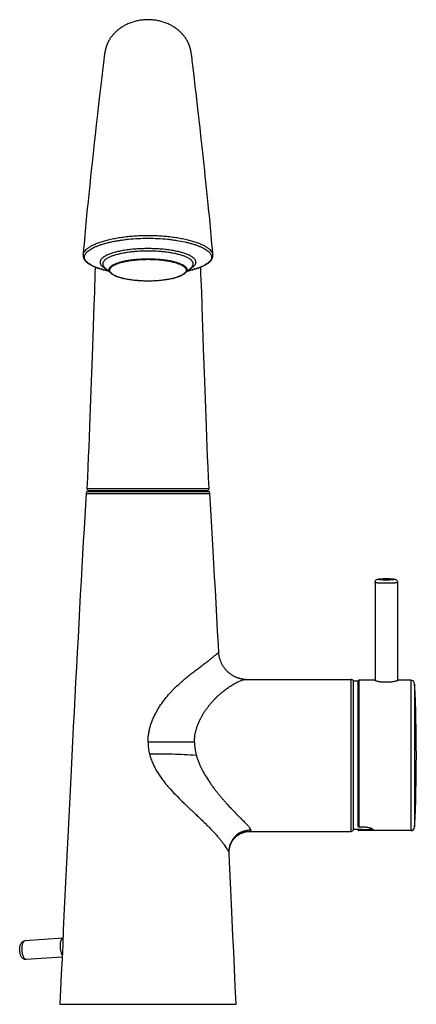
# Model space of a CAD drawing. Header units: millimetres. Extents: x 167 to 675, y 29 to 563.
# Tile 3 of 4: x 218 to 324, y 301 to 563. Entities that reach past the tile are written whole.
import ezdxf

# ---------------------------------------------------------------- set-up
doc = ezdxf.new("R2010")
doc.units = ezdxf.units.MM
doc.header["$LTSCALE"] = 46.255
doc.layers.get('0').update_dxf_attribs({"linetype": 'CONTINUOUS'})

msp = doc.modelspace()

# ---------------------------------------------------------------- linework, layer by layer
at = {"color": 7, "linetype": 'CONTINUOUS'}
for p, q in [((240.77, 555.22), (240.75, 555.13)), ((263.52, 555.18), (263.5, 555.27)), ((263.53, 555.09), (263.52, 555.18)), ((240.36, 552.63), (240.26, 551.82)), ((240.39, 552.87), (240.36, 552.63)), ((240.45, 553.28), (240.39, 552.87)), ((240.49, 553.58), (240.45, 553.28)), ((240.53, 553.85), (240.49, 553.58)), ((240.56, 554.04), (240.53, 553.85)), ((240.58, 554.18), (240.56, 554.04)), ((240.6, 554.31), (240.58, 554.18)), ((240.62, 554.45), (240.6, 554.31)), ((240.64, 554.57), (240.62, 554.45)), ((240.66, 554.66), (240.64, 554.57)), ((240.67, 554.75), (240.66, 554.66)), ((240.69, 554.83), (240.67, 554.75)), ((240.71, 554.92), (240.69, 554.83)), ((240.72, 555), (240.71, 554.92)), ((263.55, 555.01), (263.53, 555.09)), ((263.57, 554.92), (263.55, 555.01)), ((263.58, 554.84), (263.57, 554.92)), ((263.6, 554.75), (263.58, 554.84)), ((263.62, 554.67), (263.6, 554.75)), ((263.63, 554.58), (263.62, 554.67)), ((263.65, 554.45), (263.63, 554.58)), ((263.67, 554.32), (263.65, 554.45)), ((263.7, 554.19), (263.67, 554.32)), ((263.72, 554), (263.7, 554.19)), ((263.74, 553.91), (263.72, 554)), ((263.77, 553.7), (263.74, 553.91)), ((263.81, 553.42), (263.77, 553.7)), ((263.86, 553.03), (263.81, 553.42)), ((263.93, 552.48), (263.86, 553.03)), ((240.1, 550.49), (239.81, 548.04)), ((240.26, 551.82), (240.1, 550.49)), ((264.02, 551.74), (263.93, 552.48)), ((264.16, 550.63), (264.02, 551.74)), ((264.35, 549.01), (264.16, 550.63)), ((239.81, 548.04), (239.49, 545.23)), ((264.54, 547.38), (264.35, 549.01)), ((264.74, 545.67), (264.54, 547.38)), ((239.49, 545.23), (239.15, 542.34)), ((265.03, 543.16), (264.74, 545.67)), ((239.15, 542.34), (238.88, 539.92)), ((265.25, 541.22), (265.03, 543.16)), ((238.88, 539.92), (238.68, 538.16)), ((265.43, 539.61), (265.25, 541.22)), ((265.68, 537.43), (265.43, 539.61)), ((238.68, 538.16), (238.37, 535.36)), ((266, 534.51), (265.68, 537.43)), ((238.37, 535.36), (238.06, 532.61)), ((266.32, 531.65), (266, 534.51)), ((238.06, 532.61), (237.84, 530.58)), ((266.56, 529.52), (266.32, 531.65)), ((237.84, 530.58), (237.53, 527.75)), ((266.81, 527.17), (266.56, 529.52)), ((237.53, 527.75), (237.25, 525.23)), ((267.09, 524.59), (266.81, 527.17)), ((237.25, 525.23), (237.03, 523.17)), ((267.25, 523.19), (267.09, 524.59)), ((236.87, 521.7), (236.7, 520.15)), ((237.03, 523.17), (236.87, 521.7)), ((267.4, 521.72), (267.25, 523.19)), ((234.86, 500.75), (234.86, 500.75)), ((238.09, 497.53), (238.02, 495.75)), ((242.22, 495.9), (240.64, 497.35)), ((262.06, 495.9), (263.63, 497.35)), ((266.55, 487.4), (266.43, 490.87)), ((237.72, 487.4), (237.53, 481.84)), ((236.24, 437.84), (268.04, 437.84)), ((236.39, 438.09), (267.89, 438.09)), ((312.59, 413.67), (312.59, 387.57)), ((318.59, 413.67), (318.59, 387.57)), ((278.15, 387.84), (306.24, 387.84)), ((312.59, 387.64), (308.24, 387.64)), ((322.14, 387.64), (318.59, 387.64)), ((308.09, 387.38), (306.82, 387.38)), ((306.82, 347.91), (306.82, 387.38)), ((308.09, 348.81), (308.09, 387.49)), ((278.97, 347.44), (278.99, 347.44)), ((278.99, 347.44), (306.24, 347.44)), ((308.1, 347.91), (306.82, 347.91)), ((308.09, 347.79), (308.09, 347.91)), ((322.14, 347.64), (308.24, 347.64)), ((309.09, 347.92), (308.3, 347.92)), ((229.49, 319.05), (219.36, 318.34)), ((229.26, 314.02), (219.71, 313.35)), ((228.67, 301.44), (275.61, 301.44))]:
    msp.add_line(p, q, dxfattribs=at)
at = {"color": 9, "linetype": 'CONTINUOUS'}
for p, q in [((235.89, 438.62), (252.14, 438.62)), ((252.14, 438.62), (268.39, 438.62)), ((235.64, 437.28), (252.14, 437.28)), ((252.14, 437.28), (268.63, 437.28)), ((278.15, 387.84), (278.15, 387.84)), ((306.24, 347.44), (306.24, 387.84)), ((308.24, 387.64), (308.24, 348.66)), ((322.14, 387.64), (322.14, 347.64)), ((323.13, 386.69), (323.13, 348.6)), ((252.14, 371.16), (252.14, 371.11)), ((308.24, 348.67), (309.09, 348.67)), ((309.09, 348.67), (309.09, 348.66)), ((308.09, 347.86), (308.09, 347.86)), ((308.09, 347.8), (308.09, 347.8)), ((308.24, 347.64), (308.24, 347.89)), ((309.09, 347.83), (308.24, 347.83)), ((309.09, 347.65), (308.24, 347.65)), ((309.09, 347.65), (309.09, 347.92))]:
    msp.add_line(p, q, dxfattribs=at)
at = {"color": 7, "linetype": 'CONTINUOUS'}
for points in [[(252.14, 563.31), (251.86, 563.31), (251.57, 563.3), (251.27, 563.29), (250.97, 563.26), (250.67, 563.23), (250.37, 563.2), (250.08, 563.16), (249.78, 563.11), (249.49, 563.05), (249.2, 562.99), (248.91, 562.92), (248.63, 562.85), (248.35, 562.77), (248.07, 562.69), (247.8, 562.6), (247.53, 562.5), (247.26, 562.4), (247, 562.29), (246.74, 562.18), (246.49, 562.06), (246.25, 561.94), (246.01, 561.82), (245.78, 561.7), (245.56, 561.57), (245.34, 561.44), (245.14, 561.31), (244.94, 561.18), (244.75, 561.05), (244.57, 560.92), (244.39, 560.79), (244.22, 560.65), (244.06, 560.52), (243.9, 560.38), (243.74, 560.25), (243.59, 560.11), (243.45, 559.97), (243.31, 559.83), (243.18, 559.69), (243.05, 559.56), (242.92, 559.42), (242.8, 559.28), (242.69, 559.14), (242.58, 559.01), (242.47, 558.87), (242.37, 558.74), (242.28, 558.61), (242.19, 558.48), (242.1, 558.36), (242.02, 558.24), (241.95, 558.12), (241.87, 558), (241.81, 557.88), (241.74, 557.77), (241.68, 557.66), (241.62, 557.56), (241.57, 557.45), (241.52, 557.35), (241.47, 557.26), (241.43, 557.16), (241.38, 557.07), (241.35, 556.99), (241.31, 556.9), (241.27, 556.82), (241.24, 556.75), (241.21, 556.67), (241.18, 556.6), (241.16, 556.53), (241.13, 556.46), (241.11, 556.39), (241.08, 556.33), (241.06, 556.26), (241.04, 556.2), (241.02, 556.13), (241, 556.07), (240.98, 556.01), (240.96, 555.95), (240.94, 555.89), (240.92, 555.83), (240.91, 555.77), (240.89, 555.72), (240.88, 555.66), (240.86, 555.61), (240.85, 555.56), (240.84, 555.51), (240.82, 555.46), (240.81, 555.41), (240.8, 555.36), (240.79, 555.31), (240.77, 555.22)], [(263.5, 555.27), (263.48, 555.32), (263.47, 555.36), (263.46, 555.41), (263.45, 555.46), (263.44, 555.51), (263.43, 555.56), (263.41, 555.61), (263.4, 555.66), (263.38, 555.72), (263.37, 555.77), (263.35, 555.83), (263.33, 555.89), (263.32, 555.95), (263.3, 556.01), (263.28, 556.07), (263.26, 556.13), (263.24, 556.2), (263.21, 556.26), (263.19, 556.33), (263.17, 556.39), (263.14, 556.46), (263.12, 556.53), (263.09, 556.6), (263.06, 556.67), (263.03, 556.75), (263, 556.82), (262.97, 556.91), (262.93, 556.99), (262.89, 557.07), (262.85, 557.16), (262.8, 557.26), (262.76, 557.35), (262.71, 557.45), (262.65, 557.56), (262.59, 557.66), (262.53, 557.77), (262.47, 557.89), (262.4, 558), (262.33, 558.12), (262.25, 558.24), (262.17, 558.36), (262.09, 558.49), (262, 558.61), (261.9, 558.74), (261.8, 558.88), (261.7, 559.01), (261.59, 559.14), (261.47, 559.28), (261.35, 559.42), (261.23, 559.56), (261.1, 559.69), (260.96, 559.83), (260.82, 559.97), (260.68, 560.11), (260.53, 560.25), (260.38, 560.38), (260.22, 560.52), (260.05, 560.65), (259.88, 560.79), (259.7, 560.92), (259.52, 561.05), (259.33, 561.18), (259.14, 561.31), (258.93, 561.44), (258.72, 561.57), (258.5, 561.7), (258.27, 561.82), (258.03, 561.94), (257.78, 562.06), (257.53, 562.18), (257.28, 562.29), (257.01, 562.4), (256.75, 562.5), (256.48, 562.6), (256.21, 562.69), (255.93, 562.77), (255.65, 562.85), (255.37, 562.92), (255.08, 562.99), (254.79, 563.05), (254.5, 563.11), (254.2, 563.16), (253.9, 563.2), (253.61, 563.23), (253.31, 563.26), (253.01, 563.29), (252.71, 563.3), (252.41, 563.31), (252.14, 563.31)], [(240.75, 555.13), (240.74, 555.09), (240.72, 555)], [(269.38, 501.14), (269.28, 502.38), (269.18, 503.58), (269.08, 504.76), (268.98, 505.9), (268.88, 507.02), (268.78, 508.11), (268.68, 509.18), (268.58, 510.21), (268.48, 511.23), (268.38, 512.22), (268.29, 513.19), (268.19, 514.13), (268.1, 515.06), (268.01, 515.96), (267.92, 516.85), (267.83, 517.71), (267.74, 518.55), (267.65, 519.37), (267.57, 520.18), (267.4, 521.72)], [(236.7, 520.15), (236.62, 519.35), (236.53, 518.53), (236.44, 517.69), (236.36, 516.83), (236.26, 515.94), (236.17, 515.04), (236.08, 514.12), (235.98, 513.17), (235.89, 512.2), (235.79, 511.21), (235.7, 510.2), (235.6, 509.16), (235.5, 508.1), (235.4, 507.01), (235.3, 505.89), (235.2, 504.75), (235.1, 503.57), (234.99, 502.37), (234.89, 501.14), (234.86, 500.74)], [(234.86, 500.74), (234.86, 500.63), (234.86, 500.52), (234.87, 500.41), (234.88, 500.3), (234.9, 500.19), (234.93, 500.08), (234.97, 499.97), (235.01, 499.86), (235.06, 499.75), (235.12, 499.64), (235.18, 499.54), (235.25, 499.43), (235.33, 499.32), (235.42, 499.21), (235.52, 499.1), (235.62, 498.99), (235.74, 498.89), (235.85, 498.78), (235.98, 498.68), (236.11, 498.58), (236.25, 498.48), (236.39, 498.38), (236.54, 498.29), (236.7, 498.19), (236.87, 498.1), (237.03, 498.01), (237.21, 497.92), (237.39, 497.83), (237.58, 497.74), (237.77, 497.66), (237.97, 497.58), (238.17, 497.49), (238.38, 497.41), (238.6, 497.33), (238.82, 497.26), (239.04, 497.18), (239.27, 497.11), (239.5, 497.03), (239.74, 496.96), (239.98, 496.89), (240.23, 496.82), (240.48, 496.76), (240.74, 496.69), (241, 496.63), (241.26, 496.57), (241.54, 496.5), (241.57, 496.5)], [(262.71, 496.5), (262.74, 496.5), (263.01, 496.56), (263.27, 496.63), (263.53, 496.69), (263.79, 496.76), (264.04, 496.82), (264.29, 496.89), (264.53, 496.96), (264.77, 497.03), (265, 497.1), (265.23, 497.18), (265.45, 497.25), (265.67, 497.33), (265.89, 497.41), (266.1, 497.49), (266.3, 497.57), (266.5, 497.66), (266.69, 497.74), (266.88, 497.83), (267.06, 497.92), (267.24, 498.01), (267.41, 498.1), (267.57, 498.19), (267.73, 498.29), (267.88, 498.38), (268.02, 498.48), (268.16, 498.58), (268.3, 498.68), (268.42, 498.78), (268.54, 498.89), (268.65, 498.99), (268.75, 499.1), (268.85, 499.21), (268.94, 499.32), (269.02, 499.43), (269.09, 499.54), (269.16, 499.64), (269.21, 499.75), (269.26, 499.86), (269.31, 499.97), (269.34, 500.08), (269.37, 500.19), (269.39, 500.3), (269.41, 500.41), (269.42, 500.52), (269.42, 500.63), (269.41, 500.74), (269.38, 501.14)], [(238.02, 495.75), (237.97, 494.16), (237.91, 492.53), (237.85, 490.86), (237.72, 487.4)], [(266.43, 490.87), (266.37, 492.53), (266.31, 494.16), (266.25, 495.75), (266.19, 497.53)], [(266.74, 481.84), (266.68, 483.74), (266.55, 487.4)], [(237.53, 481.84), (237.25, 473.71), (237.17, 471.55), (237.09, 469.34), (237.01, 467.08), (236.93, 464.76), (236.84, 462.39), (236.76, 459.97), (236.66, 457.49), (236.57, 454.96), (236.47, 452.38), (236.36, 449.73), (236.25, 447.03), (236.13, 444.28), (236.01, 441.46), (235.89, 438.62)], [(267.1, 471.55), (266.95, 475.82), (266.74, 481.84)], [(268.39, 438.62), (268.26, 441.46), (268.14, 444.28), (268.02, 447.03), (267.91, 449.73), (267.81, 452.38), (267.71, 454.96), (267.61, 457.49), (267.52, 459.97), (267.43, 462.39), (267.34, 464.76), (267.26, 467.08), (267.18, 469.34), (267.1, 471.55)], [(236.24, 437.84), (236.21, 437.84), (236.18, 437.84), (236.15, 437.84), (236.12, 437.83), (236.1, 437.83), (236.07, 437.82), (236.04, 437.81), (236.01, 437.8), (235.99, 437.79), (235.96, 437.78), (235.93, 437.76), (235.91, 437.75), (235.89, 437.73), (235.86, 437.71), (235.84, 437.69), (235.82, 437.67), (235.8, 437.65), (235.78, 437.63), (235.76, 437.61), (235.75, 437.59), (235.73, 437.56), (235.71, 437.54), (235.7, 437.51), (235.69, 437.48), (235.68, 437.46), (235.67, 437.43), (235.66, 437.4), (235.65, 437.37), (235.65, 437.35), (235.64, 437.32), (235.64, 437.29), (235.64, 437.28)], [(267.89, 438.09), (267.91, 438.09), (267.94, 438.1), (267.96, 438.1), (267.99, 438.1), (268.01, 438.11), (268.03, 438.12), (268.06, 438.12), (268.08, 438.13), (268.1, 438.14), (268.13, 438.15), (268.15, 438.17), (268.17, 438.18), (268.19, 438.19), (268.21, 438.21), (268.23, 438.22), (268.24, 438.24), (268.26, 438.26), (268.28, 438.28), (268.29, 438.3), (268.31, 438.32), (268.32, 438.34), (268.33, 438.36), (268.34, 438.38), (268.35, 438.4), (268.36, 438.43), (268.37, 438.45), (268.37, 438.47), (268.38, 438.5), (268.38, 438.52), (268.39, 438.55), (268.39, 438.57), (268.39, 438.59), (268.39, 438.62)], [(268.63, 437.28), (268.63, 437.29), (268.63, 437.32), (268.63, 437.35), (268.62, 437.37), (268.61, 437.4), (268.61, 437.43), (268.6, 437.46), (268.59, 437.48), (268.57, 437.51), (268.56, 437.54), (268.55, 437.56), (268.53, 437.59), (268.51, 437.61), (268.49, 437.63), (268.47, 437.65), (268.45, 437.67), (268.43, 437.69), (268.41, 437.71), (268.39, 437.73), (268.36, 437.75), (268.34, 437.76), (268.31, 437.78), (268.29, 437.79), (268.26, 437.8), (268.23, 437.81), (268.21, 437.82), (268.18, 437.83), (268.15, 437.83), (268.12, 437.84), (268.09, 437.84), (268.06, 437.84), (268.04, 437.84)], [(235.64, 437.28), (235.47, 434.29), (235.29, 431.15), (235.1, 427.91), (234.91, 424.57), (234.72, 421.14), (234.52, 417.62), (234.32, 414.03), (234.12, 410.36), (233.91, 406.62), (233.71, 402.82), (233.5, 398.97), (233.29, 395.07), (233.08, 391.13), (232.87, 387.16), (232.66, 383.17), (232.45, 379.19), (232.25, 375.23), (232.04, 371.33), (231.85, 367.5), (231.65, 363.75), (231.47, 360.09), (231.29, 356.51), (231.11, 352.98), (230.94, 349.49), (230.77, 346.03), (230.6, 342.58), (230.43, 339.13), (230.27, 335.65), (230.1, 332.14), (229.93, 328.58), (229.77, 324.96), (229.59, 321.26), (229.42, 317.46), (229.24, 313.55), (229.05, 309.52), (228.85, 305.35), (228.67, 301.44)], [(270.99, 394.98), (270.89, 396.95), (270.68, 400.76), (270.48, 404.51), (270.28, 408.17), (270.08, 411.75), (269.88, 415.25), (269.69, 418.66), (269.51, 421.99), (269.32, 425.23), (269.14, 428.39), (268.97, 431.45), (268.8, 434.43), (268.63, 437.28)], [(278.15, 387.84), (278.13, 387.84), (278.08, 387.84), (278.03, 387.85), (277.97, 387.85), (277.92, 387.85), (277.86, 387.85), (277.8, 387.86), (277.73, 387.86), (277.66, 387.87), (277.59, 387.87), (277.52, 387.88), (277.44, 387.89), (277.36, 387.9), (277.27, 387.92), (277.19, 387.93), (277.1, 387.95), (277.01, 387.97), (276.91, 387.98), (276.82, 388.01), (276.72, 388.03), (276.62, 388.06), (276.52, 388.08), (276.41, 388.11), (276.31, 388.15), (276.2, 388.18), (276.09, 388.22), (275.97, 388.26), (275.86, 388.3), (275.74, 388.35), (275.63, 388.4), (275.51, 388.45), (275.39, 388.5), (275.27, 388.56), (275.14, 388.62), (275.02, 388.69), (274.89, 388.76), (274.77, 388.83), (274.64, 388.91), (274.51, 388.99), (274.38, 389.07), (274.25, 389.16), (274.12, 389.25), (273.99, 389.35), (273.86, 389.45), (273.73, 389.56), (273.59, 389.67), (273.46, 389.79), (273.33, 389.91), (273.2, 390.04), (273.07, 390.18), (272.95, 390.31), (272.82, 390.46), (272.7, 390.61), (272.58, 390.76), (272.46, 390.91), (272.35, 391.07), (272.24, 391.24), (272.13, 391.4), (272.03, 391.57), (271.93, 391.74), (271.84, 391.92), (271.75, 392.09), (271.67, 392.27), (271.59, 392.45), (271.51, 392.63), (271.44, 392.81), (271.38, 393), (271.32, 393.18), (271.26, 393.36), (271.21, 393.55), (271.17, 393.73), (271.13, 393.92), (271.09, 394.1), (271.06, 394.29), (271.04, 394.47), (271.02, 394.65), (271, 394.83), (270.99, 394.98)], [(308.24, 348.66), (309.16, 348.66), (309.25, 348.66), (309.34, 348.66), (309.43, 348.65), (309.51, 348.65), (309.6, 348.64), (309.69, 348.64), (309.78, 348.63), (309.86, 348.63), (309.95, 348.62), (310.04, 348.61), (310.12, 348.6), (310.2, 348.59), (310.28, 348.58), (310.37, 348.57), (310.45, 348.55), (310.52, 348.54), (310.6, 348.53), (310.68, 348.51), (310.75, 348.5), (310.82, 348.48), (310.89, 348.46), (310.96, 348.45), (311.03, 348.43), (311.09, 348.41), (311.15, 348.4), (311.21, 348.38), (311.27, 348.36), (311.32, 348.34), (311.37, 348.33), (311.42, 348.31), (311.47, 348.29), (311.52, 348.27), (311.56, 348.25), (311.6, 348.24), (311.63, 348.22), (311.66, 348.2), (311.69, 348.19), (311.72, 348.17), (311.75, 348.16), (311.77, 348.14), (311.78, 348.13), (311.8, 348.12), (311.81, 348.11), (311.82, 348.1), (311.83, 348.09), (311.83, 348.09), (311.84, 348.08), (311.84, 348.08)], [(273.72, 341.64), (273.72, 341.68), (273.72, 341.81), (273.72, 341.94), (273.72, 342.07), (273.73, 342.2), (273.74, 342.33), (273.75, 342.46), (273.77, 342.6), (273.79, 342.73), (273.81, 342.87), (273.84, 343), (273.87, 343.14), (273.91, 343.28), (273.95, 343.41), (273.99, 343.55), (274.04, 343.69), (274.09, 343.83), (274.14, 343.97), (274.2, 344.11), (274.27, 344.25), (274.34, 344.39), (274.41, 344.52), (274.48, 344.66), (274.56, 344.79), (274.65, 344.93), (274.73, 345.06), (274.82, 345.18), (274.92, 345.3), (275.01, 345.42), (275.11, 345.54), (275.2, 345.65), (275.3, 345.75), (275.4, 345.85), (275.5, 345.95), (275.61, 346.04), (275.71, 346.13), (275.81, 346.22), (275.91, 346.3), (276.01, 346.37), (276.11, 346.45), (276.22, 346.52), (276.32, 346.58), (276.42, 346.65), (276.52, 346.71), (276.62, 346.76), (276.71, 346.82), (276.81, 346.87), (276.91, 346.92), (277, 346.96), (277.09, 347), (277.19, 347.04), (277.28, 347.08), (277.37, 347.12), (277.45, 347.15), (277.54, 347.18), (277.63, 347.21), (277.71, 347.23), (277.79, 347.26), (277.87, 347.28), (277.95, 347.3), (278.02, 347.32), (278.1, 347.34), (278.17, 347.35), (278.24, 347.37), (278.3, 347.38), (278.37, 347.39), (278.43, 347.4), (278.49, 347.41), (278.54, 347.42), (278.6, 347.42), (278.65, 347.43), (278.7, 347.43), (278.74, 347.44), (278.79, 347.44), (278.83, 347.44), (278.87, 347.44), (278.9, 347.44), (278.94, 347.44), (278.97, 347.44)], [(275.61, 301.44), (275.38, 306.27), (275.16, 310.91), (274.95, 315.4), (274.75, 319.74), (274.56, 323.94), (274.37, 327.99), (274.19, 331.9), (274.01, 335.67), (273.83, 339.33), (273.72, 341.64)]]:
    msp.add_lwpolyline(points, dxfattribs=at)
for centre, radius, start, end in [((236.39, 438.59), 0.5, 177.4038, 270), ((306.24, 387.24), 0.6, 13.2591, 90), ((308.24, 387.49), 0.15, 90, 180), ((322.14, 386.64), 1, 2.7294, 90), ((-76.41, 367.64), 400, 357.2706, 2.7294), ((308.24, 348.81), 0.15, 180, 270.0001), ((322.14, 348.64), 1, 270, 357.2706), ((306.24, 348.04), 0.6, 270, 346.7409), ((308.24, 347.86), 0.151, 158.4905, 176.3131), ((308.24, 347.86), 0.15, 176.3667, 179.9982), ((308.24, 347.8), 0.15, 180.0012, 270.0111), ((308.24, 347.79), 0.15, 180, 270), ((308.3, 328.71), 19.21, 89.9965, 90.2481)]:
    msp.add_arc(centre, radius, start, end, dxfattribs=at)
at = {"color": 9, "linetype": 'CONTINUOUS'}
for centre, radius, start, end in [((308.24, 348.82), 0.158, 266.4206, 269.9985), ((306.72, 347.1), 1.71, 27.2697, 28.5356), ((298.36, 367.64), 22.09, 296.5715, 296.7651), ((311.76, 348.1), 0.0802, 349.0796, 351.4227)]:
    msp.add_arc(centre, radius, start, end, dxfattribs=at)
for points, knots in [([(234.86, 500.75), (234.87, 500.84), (234.9, 501), (234.98, 501.25), (235.1, 501.49), (235.32, 501.82), (235.71, 502.23), (236.3, 502.7), (237.03, 503.14), (237.9, 503.57), (238.9, 503.98), (240.03, 504.36), (241.26, 504.71), (242.61, 505.02), (244.04, 505.3), (245.56, 505.53), (247.15, 505.71), (248.78, 505.84), (250.45, 505.92), (251.57, 505.94), (252.14, 505.94)], [0, 0, 0, 0, 0.013057, 0.026608, 0.040925, 0.056225, 0.090369, 0.129994, 0.175512, 0.226998, 0.284369, 0.347443, 0.415908, 0.489309, 0.567134, 0.648822, 0.733723, 0.821085, 0.910117, 1, 1, 1, 1]), ([(252.14, 505.94), (252.7, 505.94), (253.83, 505.92), (255.5, 505.84), (257.13, 505.71), (258.72, 505.53), (260.23, 505.29), (261.67, 505.02), (263.01, 504.71), (264.25, 504.36), (265.38, 503.98), (266.38, 503.57), (267.25, 503.14), (267.98, 502.7), (268.57, 502.23), (268.95, 501.82), (269.18, 501.49), (269.3, 501.24), (269.38, 501), (269.41, 500.83), (269.41, 500.75)], [0, 0, 0, 0, 0.0899, 0.178948, 0.266324, 0.351238, 0.432935, 0.510768, 0.584173, 0.652639, 0.715709, 0.773074, 0.82455, 0.870054, 0.909664, 0.943792, 0.959086, 0.973397, 0.986945, 1, 1, 1, 1]), ([(241.57, 496.5), (241.23, 496.57), (240.58, 496.72), (239.65, 496.98), (238.79, 497.26), (238.02, 497.55), (237.33, 497.86), (236.73, 498.18), (236.23, 498.51), (235.82, 498.86), (235.51, 499.21), (235.33, 499.52), (235.24, 499.77), (235.2, 499.95), (235.18, 500.14), (235.19, 500.39), (235.28, 500.7), (235.44, 501), (235.62, 501.24), (235.83, 501.48), (236.17, 501.79), (236.64, 502.14), (237.21, 502.47), (237.86, 502.8), (238.6, 503.12), (239.41, 503.42), (240.3, 503.7), (241.27, 503.97), (242.29, 504.21), (243.38, 504.44), (244.52, 504.63), (245.72, 504.8), (247.38, 504.99), (249.52, 505.16), (251.26, 505.2), (252.14, 505.2)], [0, 0, 0, 0, 0.039363, 0.076274, 0.110554, 0.142095, 0.170803, 0.196605, 0.219527, 0.239718, 0.257451, 0.273174, 0.280493, 0.287576, 0.294538, 0.301499, 0.315862, 0.33154, 0.340077, 0.34915, 0.369055, 0.391513, 0.416638, 0.444449, 0.474922, 0.508002, 0.543614, 0.581639, 0.621915, 0.664264, 0.708495, 0.754403, 0.80175, 0.899672, 1, 1, 1, 1]), ([(252.14, 505.2), (253.02, 505.2), (254.75, 505.16), (256.9, 504.99), (258.56, 504.8), (260.12, 504.58), (261.6, 504.3), (263.01, 503.97), (263.97, 503.7), (264.86, 503.42), (265.67, 503.12), (266.41, 502.8), (267.06, 502.47), (267.63, 502.14), (268.11, 501.79), (268.5, 501.43), (268.79, 501.07), (268.96, 500.76), (269.05, 500.51), (269.08, 500.32), (269.09, 500.14), (269.08, 499.95), (269.04, 499.77), (268.95, 499.52), (268.77, 499.21), (268.45, 498.86), (268.05, 498.51), (267.54, 498.18), (266.94, 497.86), (266.26, 497.55), (265.48, 497.26), (264.63, 496.98), (263.69, 496.72), (263.04, 496.57), (262.71, 496.5)], [0, 0, 0, 0, 0.100328, 0.19825, 0.245596, 0.291503, 0.378074, 0.418349, 0.456375, 0.491985, 0.525066, 0.555538, 0.58335, 0.608475, 0.630932, 0.650838, 0.668432, 0.68411, 0.691422, 0.698502, 0.705462, 0.712424, 0.719508, 0.726829, 0.742552, 0.760281, 0.780469, 0.803399, 0.8292, 0.857905, 0.889447, 0.923727, 0.960637, 1, 1, 1, 1]), ([(252.14, 502.43), (251.59, 502.43), (250.49, 502.41), (248.88, 502.32), (247.32, 502.17), (245.84, 501.97), (244.46, 501.72), (243.21, 501.41), (242.27, 501.12), (241.6, 500.86), (241.15, 500.66), (240.75, 500.45), (240.4, 500.24), (240.1, 500.02), (239.85, 499.8), (239.65, 499.57), (239.5, 499.34), (239.4, 499.1), (239.36, 498.86), (239.38, 498.62), (239.45, 498.38), (239.58, 498.14), (239.75, 497.91), (239.98, 497.69), (240.26, 497.47), (240.59, 497.25), (240.83, 497.12), (240.96, 497.05)], [0, 0, 0, 0, 0.10088, 0.200204, 0.296447, 0.388153, 0.473965, 0.552668, 0.623233, 0.655217, 0.684903, 0.712251, 0.737255, 0.759953, 0.780441, 0.798892, 0.815585, 0.830927, 0.845466, 0.859854, 0.874766, 0.890805, 0.908439, 0.928002, 0.949709, 0.973688, 1, 1, 1, 1]), ([(252.14, 501.78), (251.21, 501.78), (249.82, 501.73), (248.02, 501.58), (246.73, 501.42), (245.52, 501.22), (244.4, 500.99), (243.38, 500.71), (242.48, 500.41), (241.82, 500.13), (241.36, 499.88), (241.06, 499.7), (240.8, 499.52), (240.59, 499.33), (240.41, 499.13), (240.27, 498.94), (240.17, 498.74), (240.11, 498.53), (240.09, 498.33), (240.12, 498.13), (240.19, 497.92), (240.3, 497.73), (240.45, 497.53), (240.57, 497.41), (240.64, 497.35)], [0, 0, 0, 0, 0.195512, 0.290216, 0.381298, 0.467654, 0.548266, 0.622231, 0.688799, 0.747419, 0.773659, 0.797841, 0.819997, 0.840202, 0.858587, 0.875351, 0.890785, 0.905279, 0.919313, 0.933425, 0.94814, 0.963916, 0.981116, 1, 1, 1, 1]), ([(263.31, 497.05), (263.44, 497.12), (263.68, 497.25), (264.01, 497.47), (264.29, 497.69), (264.52, 497.91), (264.7, 498.14), (264.82, 498.38), (264.9, 498.62), (264.91, 498.86), (264.87, 499.1), (264.78, 499.34), (264.63, 499.57), (264.43, 499.8), (264.17, 500.02), (263.87, 500.24), (263.52, 500.45), (263.12, 500.66), (262.68, 500.86), (262.01, 501.12), (261.06, 501.41), (259.81, 501.72), (258.44, 501.97), (256.96, 502.17), (255.4, 502.32), (253.78, 502.41), (252.69, 502.43), (252.14, 502.43)], [0, 0, 0, 0, 0.026312, 0.050291, 0.071998, 0.091561, 0.109195, 0.125234, 0.140146, 0.154534, 0.169073, 0.184415, 0.201108, 0.219559, 0.240047, 0.262745, 0.287749, 0.315097, 0.344783, 0.376767, 0.447332, 0.526035, 0.611847, 0.703553, 0.799796, 0.89912, 1, 1, 1, 1]), ([(263.63, 497.35), (263.7, 497.41), (263.82, 497.53), (263.97, 497.73), (264.08, 497.92), (264.15, 498.13), (264.18, 498.33), (264.17, 498.53), (264.11, 498.74), (264.01, 498.94), (263.87, 499.13), (263.69, 499.33), (263.47, 499.52), (263.21, 499.7), (262.92, 499.88), (262.46, 500.13), (261.8, 500.41), (260.9, 500.71), (259.88, 500.99), (258.76, 501.22), (257.54, 501.42), (256.26, 501.58), (254.45, 501.73), (253.07, 501.78), (252.14, 501.78)], [0, 0, 0, 0, 0.018884, 0.036084, 0.05186, 0.066575, 0.080687, 0.094721, 0.109215, 0.124649, 0.141413, 0.159798, 0.180003, 0.202159, 0.226341, 0.252581, 0.311201, 0.377769, 0.451734, 0.532346, 0.618702, 0.709784, 0.804488, 1, 1, 1, 1]), ([(242.22, 495.9), (242.16, 495.96), (242.05, 496.06), (241.92, 496.23), (241.83, 496.4), (241.77, 496.58), (241.74, 496.75), (241.76, 496.93), (241.81, 497.1), (241.89, 497.28), (242.01, 497.45), (242.17, 497.61), (242.36, 497.78), (242.58, 497.94), (242.83, 498.09), (243.23, 498.3), (243.8, 498.55), (244.58, 498.81), (245.46, 499.05), (246.42, 499.25), (247.47, 499.42), (248.58, 499.56), (250.14, 499.69), (251.33, 499.73), (252.14, 499.73)], [0, 0, 0, 0, 0.018884, 0.036084, 0.05186, 0.066575, 0.080687, 0.094721, 0.109215, 0.124649, 0.141413, 0.159798, 0.180003, 0.202159, 0.226341, 0.252581, 0.311201, 0.377769, 0.451734, 0.532346, 0.618702, 0.709784, 0.804488, 1, 1, 1, 1]), ([(242.02, 496.38), (242, 496.43), (241.97, 496.53), (241.96, 496.69), (241.97, 496.84), (242.03, 497.05), (242.14, 497.25), (242.3, 497.44), (242.52, 497.65), (242.85, 497.89), (243.34, 498.16), (243.92, 498.41), (244.59, 498.64), (245.34, 498.85), (246.17, 499.04), (247.06, 499.2), (248.35, 499.39), (250.05, 499.54), (251.43, 499.58), (252.14, 499.58)], [0, 0, 0, 0, 0.013796, 0.027164, 0.040513, 0.054251, 0.084244, 0.101128, 0.119502, 0.161135, 0.209703, 0.265279, 0.327658, 0.396438, 0.471075, 0.550914, 0.635214, 0.813866, 1, 1, 1, 1]), ([(252.14, 499.73), (252.94, 499.73), (254.13, 499.69), (255.69, 499.56), (256.8, 499.42), (257.85, 499.25), (258.82, 499.05), (259.7, 498.81), (260.47, 498.55), (261.05, 498.3), (261.44, 498.09), (261.7, 497.94), (261.92, 497.78), (262.11, 497.61), (262.26, 497.45), (262.38, 497.28), (262.47, 497.1), (262.52, 496.93), (262.53, 496.75), (262.51, 496.58), (262.45, 496.4), (262.35, 496.23), (262.22, 496.06), (262.12, 495.96), (262.06, 495.9)], [0, 0, 0, 0, 0.195512, 0.290216, 0.381298, 0.467654, 0.548266, 0.622231, 0.688799, 0.747419, 0.773659, 0.797841, 0.819997, 0.840202, 0.858587, 0.875351, 0.890785, 0.905279, 0.919313, 0.933425, 0.94814, 0.963916, 0.981116, 1, 1, 1, 1]), ([(252.14, 499.58), (252.8, 499.58), (254.1, 499.55), (255.7, 499.41), (256.92, 499.25), (257.78, 499.11), (258.58, 498.94), (259.31, 498.75), (259.98, 498.54), (260.58, 498.32), (261.09, 498.08), (261.52, 497.82), (261.82, 497.59), (262.01, 497.4), (262.15, 497.22), (262.25, 497.03), (262.3, 496.84), (262.32, 496.69), (262.3, 496.55), (262.25, 496.35), (262.15, 496.16), (262.01, 495.99), (261.82, 495.8), (261.52, 495.57), (261.09, 495.31), (260.58, 495.07), (259.98, 494.85), (259.31, 494.64), (258.58, 494.45), (257.78, 494.28), (256.92, 494.14), (255.7, 493.98), (254.1, 493.84), (252.8, 493.8), (252.14, 493.8)], [0, 0, 0, 0, 0.089675, 0.17619, 0.217319, 0.256551, 0.293564, 0.328063, 0.359797, 0.38856, 0.414212, 0.4367, 0.456095, 0.464714, 0.472681, 0.486973, 0.493573, 0.5, 0.506427, 0.513027, 0.527319, 0.535286, 0.543905, 0.5633, 0.585788, 0.61144, 0.640203, 0.671937, 0.706436, 0.743449, 0.782681, 0.82381, 0.910325, 1, 1, 1, 1]), ([(252.14, 493.8), (251.52, 493.8), (250.3, 493.84), (248.53, 493.97), (247.12, 494.17), (246.07, 494.37), (245.35, 494.53), (244.69, 494.72), (244.09, 494.92), (243.56, 495.13), (243.09, 495.36), (242.76, 495.57), (242.53, 495.74), (242.27, 495.96), (242.1, 496.19), (242.02, 496.38)], [0, 0, 0, 0, 0.172208, 0.339143, 0.495759, 0.568749, 0.637488, 0.701521, 0.760455, 0.813986, 0.861914, 0.904188, 0.923252, 0.940986, 1, 1, 1, 1]), ([(315.59, 414.27), (315.44, 414.27), (315.16, 414.28), (314.76, 414.29), (314.43, 414.3), (314.2, 414.32), (314.04, 414.33), (313.89, 414.34), (313.76, 414.36), (313.65, 414.37), (313.57, 414.39), (313.52, 414.4), (313.48, 414.41), (313.45, 414.42), (313.43, 414.43), (313.41, 414.44), (313.4, 414.45), (313.39, 414.45), (313.39, 414.47), (313.39, 414.48), (313.4, 414.49), (313.41, 414.49), (313.43, 414.5), (313.45, 414.51), (313.48, 414.52), (313.52, 414.53), (313.57, 414.54), (313.65, 414.56), (313.76, 414.57), (313.89, 414.59), (314.04, 414.6), (314.2, 414.61), (314.43, 414.63), (314.76, 414.64), (315.16, 414.65), (315.44, 414.66), (315.59, 414.66)], [0, 0, 0, 0, 0.09634, 0.189006, 0.274471, 0.313476, 0.349494, 0.382188, 0.411254, 0.436429, 0.457497, 0.46644, 0.474303, 0.48108, 0.486776, 0.491413, 0.495046, 0.497806, 0.5, 0.502194, 0.504954, 0.508587, 0.513224, 0.51892, 0.525697, 0.53356, 0.542503, 0.563571, 0.588746, 0.617812, 0.650506, 0.686524, 0.725529, 0.810994, 0.90366, 1, 1, 1, 1]), ([(315.59, 414.66), (315.73, 414.66), (316.01, 414.65), (316.42, 414.64), (316.74, 414.63), (316.98, 414.61), (317.14, 414.6), (317.28, 414.59), (317.41, 414.57), (317.52, 414.56), (317.6, 414.54), (317.66, 414.53), (317.69, 414.52), (317.72, 414.51), (317.74, 414.5), (317.76, 414.49), (317.78, 414.49), (317.78, 414.48), (317.79, 414.47), (317.78, 414.45), (317.78, 414.45), (317.76, 414.44), (317.74, 414.43), (317.72, 414.42), (317.69, 414.41), (317.66, 414.4), (317.6, 414.39), (317.52, 414.37), (317.41, 414.36), (317.28, 414.34), (317.14, 414.33), (316.98, 414.32), (316.74, 414.3), (316.42, 414.29), (316.01, 414.28), (315.73, 414.27), (315.59, 414.27)], [0, 0, 0, 0, 0.09634, 0.189006, 0.274471, 0.313476, 0.349494, 0.382188, 0.411254, 0.436429, 0.457497, 0.46644, 0.474303, 0.48108, 0.486776, 0.491413, 0.495046, 0.497806, 0.5, 0.502194, 0.504954, 0.508587, 0.513224, 0.51892, 0.525697, 0.53356, 0.542503, 0.563571, 0.588746, 0.617812, 0.650506, 0.686524, 0.725529, 0.810994, 0.90366, 1, 1, 1, 1]), ([(315.59, 413.41), (315.39, 413.41), (315.01, 413.41), (314.45, 413.42), (313.94, 413.45), (313.55, 413.48), (313.28, 413.5), (313.1, 413.52), (312.95, 413.54), (312.84, 413.56), (312.76, 413.58), (312.72, 413.59), (312.68, 413.6), (312.65, 413.62), (312.62, 413.63), (312.6, 413.64), (312.59, 413.65), (312.59, 413.66), (312.59, 413.67)], [0, 0, 0, 0, 0.192681, 0.378015, 0.548945, 0.698987, 0.764374, 0.822507, 0.872857, 0.914994, 0.932879, 0.948605, 0.96216, 0.973552, 0.982826, 0.990092, 0.995612, 1, 1, 1, 1]), ([(318.59, 413.67), (318.59, 413.66), (318.58, 413.65), (318.57, 413.64), (318.55, 413.63), (318.53, 413.62), (318.5, 413.6), (318.46, 413.59), (318.41, 413.58), (318.34, 413.56), (318.23, 413.54), (318.07, 413.52), (317.9, 413.5), (317.62, 413.48), (317.23, 413.45), (316.72, 413.42), (316.17, 413.41), (315.78, 413.41), (315.59, 413.41)], [0, 0, 0, 0, 0.004388, 0.009908, 0.017174, 0.026448, 0.03784, 0.051395, 0.067121, 0.085006, 0.127143, 0.177493, 0.235626, 0.301013, 0.451055, 0.621985, 0.807319, 1, 1, 1, 1]), ([(258.96, 385.24), (259.31, 385.6), (260.03, 386.29), (261.13, 387.28), (262.22, 388.21), (263.3, 389.08), (264.35, 389.9), (265.35, 390.67), (266.31, 391.39), (267.2, 392.05), (268.01, 392.67), (268.64, 393.16), (269.1, 393.52), (269.41, 393.76), (269.69, 393.99), (269.95, 394.21), (270.18, 394.4), (270.36, 394.54), (270.49, 394.65), (270.57, 394.72), (270.65, 394.78), (270.72, 394.83), (270.78, 394.88), (270.83, 394.92), (270.88, 394.95), (270.92, 394.97), (270.94, 394.99), (270.96, 394.99), (270.97, 394.99), (270.99, 394.99), (270.99, 394.98), (270.99, 394.98)], [0, 0, 0, 0, 0.097533, 0.192845, 0.285496, 0.375017, 0.46091, 0.542644, 0.619658, 0.691449, 0.757568, 0.81748, 0.844888, 0.870463, 0.894094, 0.915669, 0.93507, 0.952167, 0.959806, 0.966813, 0.973169, 0.978857, 0.983858, 0.988159, 0.991746, 0.994612, 0.996757, 0.997567, 0.998213, 0.999113, 1, 1, 1, 1]), ([(264.5, 371.15), (264.5, 371.31), (264.52, 371.64), (264.54, 372.04), (264.57, 372.36), (264.59, 372.6), (264.62, 372.84), (264.66, 373.15), (264.73, 373.54), (264.84, 374), (264.96, 374.45), (265.1, 374.9), (265.24, 375.34), (265.4, 375.77), (265.56, 376.2), (265.74, 376.61), (265.93, 377.02), (266.13, 377.42), (266.34, 377.81), (266.56, 378.19), (266.77, 378.57), (267.07, 379.06), (267.38, 379.53), (267.71, 379.99), (267.95, 380.33), (268.21, 380.65), (268.46, 380.98), (268.72, 381.29), (268.98, 381.6), (269.24, 381.9), (269.59, 382.29), (270.04, 382.75), (270.58, 383.29), (271.13, 383.8), (271.84, 384.43), (272.74, 385.16), (273.81, 385.92), (274.84, 386.57), (275.68, 387.03), (276.31, 387.32), (276.75, 387.5), (277.15, 387.65), (277.52, 387.76), (277.85, 387.82), (278.06, 387.84), (278.15, 387.84)], [0, 0, 0, 0, 0.021223, 0.042345, 0.052862, 0.063351, 0.073808, 0.084236, 0.104994, 0.125625, 0.146118, 0.166466, 0.186667, 0.206719, 0.226618, 0.246363, 0.26597, 0.285444, 0.30477, 0.323926, 0.342905, 0.36172, 0.398911, 0.417301, 0.435548, 0.453637, 0.47155, 0.489284, 0.50686, 0.524278, 0.541531, 0.575527, 0.608823, 0.64138, 0.673175, 0.734337, 0.791978, 0.845512, 0.894195, 0.916466, 0.937144, 0.956055, 0.97298, 0.987638, 1, 1, 1, 1]), ([(252.14, 371.16), (252.14, 371.33), (252.14, 371.67), (252.17, 372.18), (252.21, 372.68), (252.3, 373.35), (252.45, 374.18), (252.77, 375.49), (253.33, 377.09), (254.04, 378.62), (254.7, 379.8), (255.4, 380.94), (256.36, 382.29), (257.41, 383.57), (258.28, 384.54), (258.73, 385.01), (258.96, 385.24)], [0, 0, 0, 0, 0.031591, 0.063188, 0.094789, 0.126394, 0.189606, 0.25282, 0.37913, 0.505191, 0.568062, 0.63076, 0.75541, 0.878691, 0.939639, 1, 1, 1, 1]), ([(264.5, 371.15), (263.47, 371.15), (259.35, 371.15), (255.23, 371.16), (252.14, 371.16)], [0, 0, 0, 0, 0.249877, 1, 1, 1, 1]), ([(252.14, 371.11), (252.14, 370.85), (252.16, 370.32), (252.24, 369.53), (252.37, 368.75), (252.49, 368.24), (252.55, 367.98)], [0, 0, 0, 0, 0.249944, 0.499885, 0.749883, 1, 1, 1, 1]), ([(264.5, 371.15), (264.5, 371.01), (264.51, 370.71), (264.55, 370.12), (264.63, 369.54), (264.74, 368.95), (264.85, 368.37), (264.94, 367.93), (265.01, 367.64)], [0, 0, 0, 0, 0.12395, 0.248332, 0.498084, 0.623364, 0.748816, 1, 1, 1, 1]), ([(265.01, 367.64), (263.94, 367.72), (261.82, 367.85), (258.67, 367.95), (255.59, 367.99), (253.55, 367.98), (252.55, 367.98)], [0, 0, 0, 0, 0.257166, 0.511048, 0.759124, 1, 1, 1, 1]), ([(252.55, 367.98), (252.61, 367.77), (252.72, 367.36), (252.99, 366.55), (253.38, 365.55), (253.94, 364.39), (254.57, 363.27), (255.27, 362.18), (256.02, 361.12), (256.82, 360.1), (257.94, 358.79), (259.4, 357.22), (260.92, 355.71), (262.14, 354.55), (263.04, 353.69), (263.94, 352.85), (264.82, 352.02), (265.68, 351.21), (266.52, 350.4), (267.33, 349.61), (268.11, 348.83), (268.86, 348.06), (269.56, 347.31), (270.23, 346.58), (270.85, 345.86), (271.42, 345.18), (271.94, 344.52), (272.4, 343.91), (272.8, 343.35), (273.13, 342.85), (273.36, 342.47), (273.51, 342.21), (273.59, 342.04), (273.65, 341.9), (273.68, 341.81), (273.7, 341.77)], [0, 0, 0, 0, 0.018828, 0.03767, 0.075401, 0.11322, 0.151135, 0.189139, 0.227212, 0.265321, 0.303421, 0.379356, 0.454485, 0.49156, 0.528208, 0.564354, 0.599919, 0.634824, 0.668993, 0.70234, 0.734778, 0.766224, 0.796584, 0.82574, 0.853558, 0.879876, 0.904474, 0.927077, 0.947402, 0.965164, 0.980021, 0.986271, 0.991695, 0.996274, 1, 1, 1, 1]), ([(265.01, 367.64), (265.1, 367.32), (265.29, 366.68), (265.64, 365.75), (266.04, 364.83), (266.47, 363.94), (266.94, 363.07), (267.59, 361.95), (268.29, 360.87), (269.02, 359.82), (269.58, 359.06), (270.14, 358.31), (270.71, 357.59), (271.29, 356.89), (271.87, 356.21), (272.45, 355.54), (273.21, 354.69), (273.97, 353.87), (274.73, 353.08), (275.45, 352.33), (276.15, 351.62), (276.83, 350.94), (277.3, 350.46), (277.75, 350.01), (278.16, 349.58), (278.53, 349.19), (278.85, 348.83), (279.08, 348.55), (279.23, 348.34), (279.32, 348.2), (279.39, 348.07), (279.45, 347.96), (279.48, 347.85), (279.49, 347.78), (279.49, 347.75)], [0, 0, 0, 0, 0.040283, 0.080489, 0.120555, 0.160426, 0.200057, 0.239411, 0.317147, 0.355472, 0.393391, 0.430879, 0.467917, 0.504472, 0.540492, 0.575935, 0.610765, 0.678386, 0.711046, 0.742816, 0.803344, 0.831873, 0.859047, 0.884653, 0.908454, 0.930248, 0.949769, 0.966698, 0.974106, 0.980769, 0.986672, 0.991816, 0.996231, 1, 1, 1, 1]), ([(308.23, 348.67), (308.21, 348.67), (308.17, 348.68), (308.13, 348.71), (308.09, 348.76), (308.09, 348.79), (308.09, 348.81)], [0, 0, 0, 0, 0.256014, 0.508344, 0.755854, 1, 1, 1, 1]), ([(309.09, 348.67), (309.28, 348.67), (309.65, 348.66), (310.19, 348.6), (310.69, 348.52), (311.06, 348.44), (311.33, 348.36), (311.49, 348.3), (311.64, 348.24), (311.76, 348.18), (311.85, 348.13), (311.9, 348.09), (311.95, 348.04), (311.99, 347.99), (311.99, 347.95)], [0, 0, 0, 0, 0.185275, 0.363861, 0.529417, 0.676204, 0.74099, 0.799311, 0.850705, 0.894841, 0.931515, 0.947073, 0.960827, 1, 1, 1, 1]), ([(279.49, 347.75), (279.1, 347.75), (278.51, 347.68), (277.76, 347.48), (277.21, 347.27), (276.68, 347.01), (276.02, 346.6), (275.42, 346.09), (274.91, 345.51), (274.47, 344.88), (274.12, 344.19), (273.88, 343.47), (273.76, 342.91), (273.69, 342.35), (273.69, 341.96), (273.7, 341.77)], [0, 0, 0, 0, 0.126313, 0.189564, 0.252831, 0.316091, 0.379297, 0.50513, 0.567745, 0.630105, 0.75362, 0.815122, 0.876469, 0.938014, 1, 1, 1, 1]), ([(279.49, 347.75), (279.3, 347.75), (278.9, 347.73), (278.33, 347.65), (277.76, 347.51), (277.03, 347.25), (276.34, 346.89), (275.71, 346.42), (275.28, 346.03), (274.9, 345.59), (274.46, 344.95), (274.11, 344.25), (273.87, 343.51), (273.75, 342.93), (273.69, 342.35), (273.69, 341.97), (273.7, 341.77)], [0, 0, 0, 0, 0.062909, 0.12565, 0.188206, 0.25066, 0.375187, 0.437551, 0.499908, 0.562328, 0.624843, 0.749883, 0.812539, 0.875191, 0.93774, 1, 1, 1, 1]), ([(279, 347.44), (279.07, 347.44), (279.17, 347.45), (279.29, 347.48), (279.36, 347.52), (279.42, 347.56), (279.46, 347.61), (279.49, 347.68), (279.49, 347.73), (279.49, 347.75)], [0, 0, 0, 0, 0.320772, 0.455813, 0.575679, 0.683768, 0.785583, 0.888499, 1, 1, 1, 1]), ([(308.24, 347.89), (308.22, 347.89), (308.18, 347.88), (308.14, 347.88), (308.12, 347.87), (308.1, 347.87), (308.09, 347.87), (308.09, 347.86), (308.09, 347.86)], [0, 0, 0, 0, 0.357908, 0.667409, 0.790866, 0.888154, 0.957253, 1, 1, 1, 1]), ([(308.24, 347.83), (308.22, 347.83), (308.18, 347.83), (308.14, 347.82), (308.12, 347.82), (308.1, 347.81), (308.09, 347.81), (308.09, 347.81), (308.09, 347.8)], [0, 0, 0, 0, 0.357908, 0.667409, 0.790866, 0.888154, 0.957253, 1, 1, 1, 1]), ([(311.84, 348.08), (311.83, 348.07), (311.83, 348.06), (311.81, 348.04), (311.79, 348.02), (311.76, 347.99), (311.69, 347.96), (311.59, 347.93), (311.48, 347.91), (311.34, 347.89), (311.17, 347.87), (310.92, 347.85), (310.57, 347.84), (310.11, 347.83), (309.61, 347.83), (309.26, 347.83), (309.09, 347.83)], [0, 0, 0, 0, 0.008216, 0.017109, 0.027148, 0.038655, 0.066781, 0.102344, 0.145508, 0.196141, 0.253927, 0.318435, 0.465437, 0.632125, 0.812533, 1, 1, 1, 1]), ([(311.99, 347.95), (311.99, 347.94), (311.98, 347.92), (311.97, 347.9), (311.96, 347.88), (311.92, 347.85), (311.86, 347.81), (311.76, 347.78), (311.64, 347.75), (311.49, 347.73), (311.33, 347.71), (311.14, 347.69), (310.93, 347.68), (310.61, 347.67), (310.19, 347.66), (309.65, 347.65), (309.28, 347.65), (309.09, 347.65)], [0, 0, 0, 0, 0.008252, 0.016813, 0.026255, 0.037017, 0.06349, 0.097459, 0.13926, 0.188824, 0.245896, 0.310052, 0.380783, 0.457473, 0.625931, 0.809152, 1, 1, 1, 1]), ([(273.72, 341.64), (273.72, 341.66), (273.71, 341.71), (273.7, 341.75), (273.7, 341.77)], [0, 0, 0, 0, 0.454866, 1, 1, 1, 1]), ([(219.53, 313.38), (219.47, 313.41), (219.38, 313.48), (219.27, 313.59), (219.16, 313.74), (219.02, 313.97), (218.89, 314.31), (218.78, 314.69), (218.69, 315.11), (218.62, 315.56), (218.59, 316.01), (218.59, 316.46), (218.62, 316.89), (218.68, 317.29), (218.77, 317.63), (218.87, 317.88), (218.96, 318.05), (219.03, 318.15), (219.11, 318.23), (219.19, 318.29), (219.27, 318.32), (219.33, 318.34), (219.36, 318.34)], [0, 0, 0, 0, 0.037799, 0.06002, 0.084653, 0.141172, 0.206829, 0.280227, 0.359464, 0.442318, 0.526382, 0.609191, 0.688342, 0.761616, 0.827119, 0.883465, 0.908009, 0.930145, 0.950023, 0.967938, 0.984373, 1, 1, 1, 1]), ([(229.28, 314.58), (229.24, 314.67), (229.16, 314.84), (229.06, 315.13), (228.97, 315.45), (228.87, 315.91), (228.8, 316.51), (228.79, 317.12), (228.82, 317.59), (228.87, 317.92), (228.93, 318.21), (229.01, 318.47), (229.11, 318.69), (229.22, 318.86), (229.35, 318.98), (229.44, 319.03), (229.49, 319.04)], [0, 0, 0, 0, 0.057956, 0.122368, 0.192239, 0.266357, 0.421714, 0.576739, 0.650451, 0.719773, 0.783514, 0.840705, 0.890701, 0.933335, 0.969185, 1, 1, 1, 1]), ([(219.71, 313.35), (219.68, 313.35), (219.62, 313.35), (219.56, 313.37), (219.53, 313.38)], [0, 0, 0, 0, 0.486985, 1, 1, 1, 1])]:
    msp.add_open_spline(points, degree=3, knots=knots, dxfattribs=at)
at = {"color": 7, "linetype": 'CONTINUOUS'}
for points, knots in [([(252.14, 493.79), (251.59, 493.79), (250.52, 493.82), (248.95, 493.92), (247.45, 494.1), (246.07, 494.34), (245.01, 494.6), (244.24, 494.84), (243.73, 495.02), (243.28, 495.22), (242.87, 495.43), (242.52, 495.65), (242.31, 495.82), (242.22, 495.9)], [0, 0, 0, 0, 0.158081, 0.312555, 0.459943, 0.597046, 0.721097, 0.777553, 0.830031, 0.878434, 0.922768, 0.96318, 1, 1, 1, 1]), ([(262.06, 495.9), (261.97, 495.82), (261.76, 495.65), (261.4, 495.43), (261, 495.22), (260.54, 495.02), (260.03, 494.84), (259.27, 494.6), (258.21, 494.34), (256.83, 494.1), (255.33, 493.92), (253.75, 493.82), (252.68, 493.79), (252.14, 493.79)], [0, 0, 0, 0, 0.03682, 0.077232, 0.121566, 0.169969, 0.222447, 0.278903, 0.402954, 0.540057, 0.687445, 0.841919, 1, 1, 1, 1]), ([(312.59, 413.67), (312.59, 413.76), (312.62, 413.93), (312.73, 414.16), (312.9, 414.33), (313.08, 414.43), (313.25, 414.49), (313.4, 414.53), (313.55, 414.55), (313.78, 414.59), (314.12, 414.62), (314.57, 414.64), (315.06, 414.66), (315.41, 414.66), (315.59, 414.66)], [0, 0, 0, 0, 0.074851, 0.148675, 0.218844, 0.279164, 0.326986, 0.369404, 0.412866, 0.460349, 0.57086, 0.70129, 0.846688, 1, 1, 1, 1]), ([(315.59, 414.66), (315.77, 414.66), (316.11, 414.66), (316.61, 414.64), (317.06, 414.62), (317.39, 414.59), (317.62, 414.55), (317.77, 414.53), (317.93, 414.49), (318.09, 414.43), (318.27, 414.33), (318.44, 414.16), (318.56, 413.93), (318.59, 413.76), (318.59, 413.67)], [0, 0, 0, 0, 0.153316, 0.298719, 0.429151, 0.539663, 0.587145, 0.630608, 0.673028, 0.720854, 0.781173, 0.851334, 0.925149, 1, 1, 1, 1]), ([(315.59, 387.08), (315.39, 387.08), (315.01, 387.09), (314.45, 387.13), (313.94, 387.19), (313.49, 387.26), (313.17, 387.33), (312.95, 387.39), (312.82, 387.43), (312.74, 387.46), (312.68, 387.49), (312.65, 387.51), (312.62, 387.52), (312.6, 387.54), (312.59, 387.56), (312.59, 387.57)], [0, 0, 0, 0, 0.190626, 0.374173, 0.543883, 0.693555, 0.817693, 0.86871, 0.911701, 0.946295, 0.960372, 0.972288, 0.982071, 0.989799, 1, 1, 1, 1]), ([(318.59, 387.57), (318.59, 387.56), (318.58, 387.54), (318.55, 387.52), (318.53, 387.51), (318.5, 387.49), (318.44, 387.46), (318.35, 387.43), (318.23, 387.39), (318.01, 387.33), (317.68, 387.26), (317.23, 387.19), (316.72, 387.13), (316.17, 387.09), (315.78, 387.08), (315.59, 387.08)], [0, 0, 0, 0, 0.010201, 0.017929, 0.027712, 0.039628, 0.053705, 0.088299, 0.13129, 0.182307, 0.306445, 0.456117, 0.625827, 0.809374, 1, 1, 1, 1]), ([(308.1, 347.91), (308.1, 347.91), (308.1, 347.91), (308.1, 347.92), (308.1, 347.92), (308.11, 347.92), (308.11, 347.92), (308.12, 347.92), (308.13, 347.92), (308.15, 347.92), (308.17, 347.92), (308.2, 347.92), (308.21, 347.92), (308.22, 347.92)], [0, 0, 0, 0, 0.006369, 0.021472, 0.04548, 0.078254, 0.119552, 0.169045, 0.290979, 0.440155, 0.611798, 0.800413, 1, 1, 1, 1]), ([(309.09, 347.92), (309.25, 347.92), (309.56, 347.92), (310.01, 347.92), (310.44, 347.93), (310.83, 347.95), (311.16, 347.97), (311.41, 348), (311.57, 348.03), (311.66, 348.06), (311.73, 348.09), (311.77, 348.11), (311.79, 348.13)], [0, 0, 0, 0, 0.174123, 0.34293, 0.501338, 0.644696, 0.768933, 0.870718, 0.912439, 0.94782, 0.976893, 1, 1, 1, 1]), ([(219.14, 313.45), (219.02, 313.5), (218.82, 313.62), (218.57, 313.88), (218.38, 314.17), (218.23, 314.5), (218.12, 314.86), (218.03, 315.25), (217.98, 315.65), (217.96, 316.05), (217.98, 316.45), (218.02, 316.83), (218.11, 317.19), (218.23, 317.52), (218.42, 317.82), (218.67, 318.09), (218.99, 318.27), (219.23, 318.33), (219.36, 318.34)], [0, 0, 0, 0, 0.060816, 0.119814, 0.178302, 0.238416, 0.301555, 0.367777, 0.436043, 0.504702, 0.571996, 0.636555, 0.697902, 0.756853, 0.815376, 0.875339, 0.93714, 1, 1, 1, 1]), ([(219.71, 313.35), (219.61, 313.34), (219.41, 313.35), (219.22, 313.41), (219.14, 313.45)], [0, 0, 0, 0, 0.502629, 1, 1, 1, 1])]:
    msp.add_open_spline(points, degree=3, knots=knots, dxfattribs=at)

doc.saveas('drawing.dxf')
